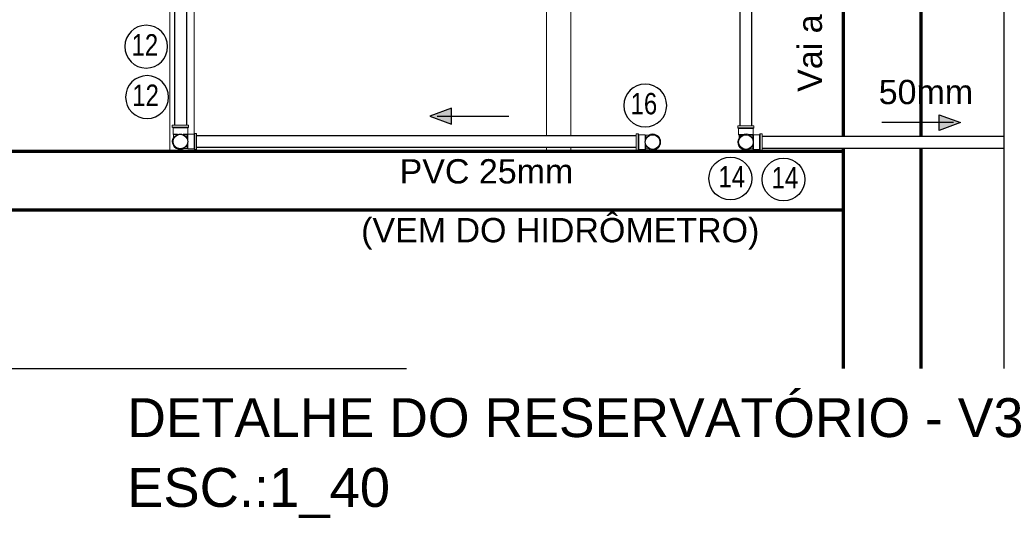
# Model space of a CAD drawing. Header units: millimetres. Extents: x -20654 to 2526, y -8238 to 977.
# Tile 178 of 219: x -10286.46 to -10284.44, y -4098.4 to -4097.38. Entities that reach past the tile are written whole.
import ezdxf

# ---------------------------------------------------------------- set-up
doc = ezdxf.new("R2010")
doc.units = ezdxf.units.MM
doc.linetypes.add('HIDDEN2', pattern=[0.47625, 0.3175, -0.15875])
for name, color, linetype in [('A-FLOR', 252, 'Continuous'), ('A-WALL', 7, 'Continuous'), ('AL-Condutos', 3, 'Continuous'), ('P-PIPE', 7, 'Continuous'), ('P-PIPE-IDEN', 7, 'Continuous'), ('TEXTO', 251, 'Continuous'), ('TQ-Conexões', 7, 'Continuous')]:
    doc.layers.add(name, color=color, linetype=linetype)
doc.layers.add('S-TMPS', color=7, linetype='Continuous', lineweight=9)
doc.styles.add('Arial', font='arial.ttf', dxfattribs={"height": 100})
doc.styles.add('Arial_6', font='arial.ttf', dxfattribs={"width": 0.8, "height": 0.04})
doc.styles.add('Arial_7', font='arial.ttf', dxfattribs={"height": 0.05})

# ---------------------------------------------------------------- blocks, each defined once
blk = doc.blocks.new('Joelho 45_90 - Agua Fria_Soldavel - MEP - Tigre - Standard-V13-Elevation 0 - a')
at = {"layer": 'P-PIPE', "lineweight": 18}
for p, q in [((-2.1331, 4.9389), (-2.1331, 4.9349)), ((-2.1331, 4.9389), (-2.1166, 4.9389)), ((-2.1166, 4.9389), (-2.1001, 4.9389)), ((-2.1001, 4.9349), (-2.1001, 4.9389)), ((-2.1331, 4.9349), (-2.1317, 4.9335)), ((-2.1328, 4.9349), (-2.1166, 4.9349)), ((-2.1317, 4.9335), (-2.1317, 4.9208)), ((-2.1317, 4.9208), (-2.1306, 4.9197)), ((-2.1317, 4.9208), (-2.1166, 4.9208)), ((-2.1166, 4.9208), (-2.1317, 4.9208)), ((-2.1315, 4.9335), (-2.1166, 4.9335)), ((-2.1214, 4.9197), (-2.1306, 4.9197)), ((-2.1306, 4.9197), (-2.1214, 4.9197)), ((-2.1166, 4.9349), (-2.1003, 4.9349)), ((-2.1166, 4.9335), (-2.1017, 4.9335)), ((-2.1166, 4.9208), (-2.1015, 4.9208)), ((-2.1015, 4.9208), (-2.1166, 4.9208)), ((-2.1025, 4.9197), (-2.1117, 4.9197)), ((-2.1117, 4.9197), (-2.1025, 4.9197)), ((-2.1025, 4.9197), (-2.1015, 4.9208)), ((-2.1015, 4.9335), (-2.1001, 4.9349)), ((-2.1015, 4.9208), (-2.1015, 4.9335))]:
    blk.add_line(p, q, dxfattribs=at)
for radius, start, end in [(0.0151, 157.7024, 270), (0.0151, 157.7024, 270), (0.0151, 167.9802, 173.3548), (0.0151, 186.6467, 192.025), (0.0165, 270, 30), (0.0151, 270, 21.7574), (0.0151, 270, 21.7574), (0.0151, 6.6452, 12.0198), (0.0151, 347.975, 353.3533), (0.0151, 227.9784, 233.3543), (0.0151, 246.6462, 252.0233), (0.0151, 287.9767, 293.3538), (0.0151, 306.6457, 312.0216)]:
    blk.add_arc((-2.1166, 4.9054), radius, start, end, dxfattribs=at)
blk = doc.blocks.new('Identificador_Conexao - Identificador-1334731-8 DETALHE SANITÁRIO B')
at = {"layer": 'P-PIPE-IDEN'}
blk.add_circle((0, 0), 0.002, dxfattribs=at)
blk = doc.blocks.new('Anotacao_Tubo água - 02 FLUXO DIREITA-2194581-VISTA B - SEM ESCALA')
at = {"layer": 'P-PIPE-IDEN'}
blk.add_hatch(color=256, dxfattribs=at).paths.add_polyline_path([(-1.6269, 5.307), (-1.6592, 5.307), (-1.643, 5.3514)])
for p, q in [((-1.643, 5.3514), (-1.6592, 5.307)), ((-1.6269, 5.307), (-1.643, 5.3514)), ((-1.643, 5.3364), (-1.643, 5.1894)), ((-1.6592, 5.307), (-1.6269, 5.307))]:
    blk.add_line(p, q, dxfattribs=at)

msp = doc.modelspace()

# ---------------------------------------------------------------- linework, layer by layer
at = {"ltscale": 2}
for centre in [(-10286.132, -4097.6316), (-10285.1612, -4097.6326), (-10284.9694, -4097.6326)]:
    msp.add_circle(centre, 0.0151, dxfattribs=at)
at = {"layer": 'A-FLOR', "lineweight": 70}
for p, q in [((-10284.7695, -4097.6518), (-10287.4895, -4097.6518)), ((-10287.177, -4097.7718), (-10284.7695, -4097.7718))]:
    msp.add_line(p, q, dxfattribs=at)
at = {"layer": 'A-WALL', "lineweight": 70}
for p, q in [((-10284.7695, -4095.0518), (-10284.7695, -4097.6209)), ((-10284.6095, -4097.6209), (-10284.6095, -4095.0518)), ((-10284.7695, -4097.6459), (-10284.7695, -4098.0984)), ((-10284.6095, -4097.6518), (-10284.6095, -4097.6459)), ((-10284.6095, -4098.0984), (-10284.6095, -4097.6459))]:
    msp.add_line(p, q, dxfattribs=at)
at = {"layer": 'AL-Condutos'}
for p, q in [((-10286.1438, -4095.9721), (-10286.1438, -4097.5981)), ((-10286.1188, -4097.5981), (-10286.1188, -4095.9721)), ((-10286.0985, -4097.6191), (-10285.1947, -4097.6191)), ((-10286.0985, -4097.6191), (-10285.1947, -4097.6191)), ((-10285.1947, -4097.6441), (-10286.0985, -4097.6441))]:
    msp.add_line(p, q, dxfattribs=at)
at = {"layer": 'P-PIPE', "color": 5, "true_color": 0x0000ff}
for p, q in [((-10284.982, -4096.6843), (-10284.982, -4097.5991)), ((-10284.957, -4097.5991), (-10284.957, -4096.6843)), ((-10284.9359, -4097.6209), (-10284.4383, -4097.6209)), ((-10284.9359, -4097.6209), (-10284.4383, -4097.6209)), ((-10284.4383, -4097.6459), (-10284.9359, -4097.6459))]:
    msp.add_line(p, q, dxfattribs=at)
at = {"layer": 'P-PIPE', "lineweight": 18}
for p, q in [((-10286.1155, -4097.5981), (-10286.1485, -4097.5981)), ((-10286.1155, -4097.5981), (-10286.1485, -4097.5981)), ((-10286.1485, -4097.5981), (-10286.1485, -4097.6021)), ((-10286.1485, -4097.5981), (-10286.132, -4097.5981)), ((-10286.1485, -4097.5981), (-10286.1485, -4097.6021)), ((-10286.1485, -4097.5981), (-10286.132, -4097.5981)), ((-10286.1485, -4097.6021), (-10286.1471, -4097.6035)), ((-10286.1485, -4097.6021), (-10286.1471, -4097.6035)), ((-10286.1483, -4097.6021), (-10286.132, -4097.6021)), ((-10286.1483, -4097.6021), (-10286.132, -4097.6021)), ((-10286.1471, -4097.6035), (-10286.1471, -4097.6162)), ((-10286.1471, -4097.6035), (-10286.1471, -4097.6162)), ((-10286.1469, -4097.6035), (-10286.132, -4097.6035)), ((-10286.1469, -4097.6035), (-10286.132, -4097.6035)), ((-10286.132, -4097.5981), (-10286.1155, -4097.5981)), ((-10286.132, -4097.5981), (-10286.1155, -4097.5981)), ((-10286.132, -4097.6021), (-10286.1158, -4097.6021)), ((-10286.132, -4097.6021), (-10286.1158, -4097.6021)), ((-10286.132, -4097.6035), (-10286.1171, -4097.6035)), ((-10286.132, -4097.6035), (-10286.1171, -4097.6035)), ((-10286.1169, -4097.6035), (-10286.1155, -4097.6021)), ((-10286.1169, -4097.6035), (-10286.1155, -4097.6021)), ((-10286.1169, -4097.6162), (-10286.1169, -4097.6035)), ((-10286.1169, -4097.6162), (-10286.1169, -4097.6035)), ((-10286.1155, -4097.6021), (-10286.1155, -4097.5981)), ((-10286.1155, -4097.6021), (-10286.1155, -4097.5981)), ((-10284.9859, -4097.5991), (-10284.9859, -4097.6031)), ((-10284.9859, -4097.5991), (-10284.9694, -4097.5991)), ((-10284.9859, -4097.5991), (-10284.9859, -4097.6031)), ((-10284.9859, -4097.5991), (-10284.9694, -4097.5991)), ((-10284.9859, -4097.6031), (-10284.9845, -4097.6045)), ((-10284.9859, -4097.6031), (-10284.9845, -4097.6045)), ((-10284.9856, -4097.6031), (-10284.9694, -4097.6031)), ((-10284.9856, -4097.6031), (-10284.9694, -4097.6031)), ((-10284.9845, -4097.6045), (-10284.9845, -4097.6172)), ((-10284.9845, -4097.6045), (-10284.9845, -4097.6172)), ((-10284.9842, -4097.6045), (-10284.9694, -4097.6045)), ((-10284.9842, -4097.6045), (-10284.9694, -4097.6045)), ((-10284.9694, -4097.5991), (-10284.9529, -4097.5991)), ((-10284.9694, -4097.5991), (-10284.9529, -4097.5991)), ((-10284.9694, -4097.6031), (-10284.9531, -4097.6031)), ((-10284.9694, -4097.6031), (-10284.9531, -4097.6031)), ((-10284.9694, -4097.6045), (-10284.9545, -4097.6045)), ((-10284.9694, -4097.6045), (-10284.9545, -4097.6045)), ((-10284.9543, -4097.6045), (-10284.9529, -4097.6031)), ((-10284.9543, -4097.6045), (-10284.9529, -4097.6031)), ((-10284.9543, -4097.6172), (-10284.9543, -4097.6045)), ((-10284.9543, -4097.6172), (-10284.9543, -4097.6045)), ((-10284.9529, -4097.6031), (-10284.9529, -4097.5991)), ((-10284.9529, -4097.6031), (-10284.9529, -4097.5991)), ((-10286.1471, -4097.6162), (-10286.146, -4097.6173)), ((-10286.1471, -4097.6162), (-10286.1379, -4097.6162)), ((-10286.1379, -4097.6162), (-10286.1471, -4097.6162)), ((-10286.1471, -4097.6162), (-10286.146, -4097.6173)), ((-10286.1471, -4097.6162), (-10286.1379, -4097.6162)), ((-10286.1379, -4097.6162), (-10286.1471, -4097.6162)), ((-10286.1402, -4097.6173), (-10286.146, -4097.6173)), ((-10286.146, -4097.6173), (-10286.1402, -4097.6173)), ((-10286.1402, -4097.6173), (-10286.146, -4097.6173)), ((-10286.146, -4097.6173), (-10286.1402, -4097.6173)), ((-10286.118, -4097.6173), (-10286.1272, -4097.6173)), ((-10286.1272, -4097.6173), (-10286.118, -4097.6173)), ((-10286.118, -4097.6173), (-10286.1272, -4097.6173)), ((-10286.1272, -4097.6173), (-10286.118, -4097.6173)), ((-10286.1261, -4097.6162), (-10286.1169, -4097.6162)), ((-10286.1169, -4097.6162), (-10286.1261, -4097.6162)), ((-10286.1261, -4097.6162), (-10286.1169, -4097.6162)), ((-10286.1169, -4097.6162), (-10286.1261, -4097.6162)), ((-10286.118, -4097.6173), (-10286.1169, -4097.6162)), ((-10286.118, -4097.6173), (-10286.1169, -4097.6162)), ((-10286.1169, -4097.6162), (-10286.118, -4097.6173)), ((-10286.1166, -4097.6165), (-10286.1177, -4097.6175)), ((-10286.1177, -4097.6267), (-10286.1177, -4097.6175)), ((-10286.1177, -4097.6175), (-10286.1177, -4097.6267)), ((-10286.1166, -4097.6165), (-10286.1166, -4097.6316)), ((-10286.1166, -4097.6316), (-10286.1166, -4097.6165)), ((-10286.1025, -4097.6151), (-10286.1039, -4097.6165)), ((-10286.1039, -4097.6167), (-10286.1039, -4097.6316)), ((-10286.1025, -4097.6153), (-10286.1025, -4097.6316)), ((-10286.0985, -4097.6151), (-10286.0985, -4097.6316)), ((-10285.1947, -4097.6161), (-10285.1947, -4097.6326)), ((-10285.1907, -4097.6161), (-10285.1893, -4097.6175)), ((-10285.1907, -4097.6163), (-10285.1907, -4097.6326)), ((-10285.1893, -4097.6177), (-10285.1893, -4097.6326)), ((-10285.1766, -4097.6175), (-10285.1755, -4097.6186)), ((-10285.1766, -4097.6175), (-10285.1766, -4097.6326)), ((-10285.1766, -4097.6326), (-10285.1766, -4097.6175)), ((-10285.1755, -4097.6277), (-10285.1755, -4097.6186)), ((-10285.1755, -4097.6186), (-10285.1755, -4097.6277)), ((-10284.9845, -4097.6172), (-10284.9834, -4097.6183)), ((-10284.9845, -4097.6172), (-10284.9753, -4097.6172)), ((-10284.9753, -4097.6172), (-10284.9845, -4097.6172)), ((-10284.9845, -4097.6172), (-10284.9834, -4097.6183)), ((-10284.9845, -4097.6172), (-10284.9753, -4097.6172)), ((-10284.9753, -4097.6172), (-10284.9845, -4097.6172)), ((-10284.9834, -4097.6183), (-10284.9776, -4097.6183)), ((-10284.9834, -4097.6183), (-10284.9776, -4097.6183)), ((-10284.9776, -4097.6183), (-10284.9834, -4097.6183)), ((-10284.9776, -4097.6183), (-10284.9834, -4097.6183)), ((-10284.9553, -4097.6183), (-10284.9645, -4097.6183)), ((-10284.9645, -4097.6183), (-10284.9553, -4097.6183)), ((-10284.9553, -4097.6183), (-10284.9645, -4097.6183)), ((-10284.9645, -4097.6183), (-10284.9553, -4097.6183)), ((-10284.9634, -4097.6172), (-10284.9543, -4097.6172)), ((-10284.9543, -4097.6172), (-10284.9634, -4097.6172)), ((-10284.9634, -4097.6172), (-10284.9543, -4097.6172)), ((-10284.9543, -4097.6172), (-10284.9634, -4097.6172)), ((-10284.9553, -4097.6183), (-10284.9543, -4097.6172)), ((-10284.9553, -4097.6183), (-10284.9543, -4097.6172)), ((-10284.954, -4097.6175), (-10284.9551, -4097.6186)), ((-10284.9551, -4097.6277), (-10284.9551, -4097.6186)), ((-10284.9551, -4097.6186), (-10284.9551, -4097.6277)), ((-10284.954, -4097.6175), (-10284.954, -4097.6326)), ((-10284.954, -4097.6326), (-10284.954, -4097.6175)), ((-10284.9399, -4097.6161), (-10284.9413, -4097.6175)), ((-10284.9413, -4097.6177), (-10284.9413, -4097.6326)), ((-10284.9399, -4097.6163), (-10284.9399, -4097.6326)), ((-10284.9359, -4097.6161), (-10284.9359, -4097.6326)), ((-10286.1177, -4097.6456), (-10286.1177, -4097.6364)), ((-10286.1177, -4097.6364), (-10286.1177, -4097.6456)), ((-10286.1177, -4097.6456), (-10286.1166, -4097.6467)), ((-10286.1166, -4097.6316), (-10286.1166, -4097.6467)), ((-10286.1166, -4097.6467), (-10286.1166, -4097.6316)), ((-10286.1166, -4097.6467), (-10286.1039, -4097.6467)), ((-10286.1039, -4097.6316), (-10286.1039, -4097.6465)), ((-10286.1039, -4097.6467), (-10286.1025, -4097.6481)), ((-10286.1025, -4097.6316), (-10286.1025, -4097.6478)), ((-10286.1025, -4097.6481), (-10286.0985, -4097.6481)), ((-10286.0985, -4097.6316), (-10286.0985, -4097.6481)), ((-10285.1947, -4097.6482), (-10285.1947, -4097.6317)), ((-10285.1947, -4097.6482), (-10285.1947, -4097.6317)), ((-10285.1947, -4097.6326), (-10285.1947, -4097.6491)), ((-10285.1907, -4097.6491), (-10285.1947, -4097.6491)), ((-10285.1907, -4097.6326), (-10285.1907, -4097.6488)), ((-10285.1893, -4097.6477), (-10285.1907, -4097.6491)), ((-10285.1893, -4097.6326), (-10285.1893, -4097.6475)), ((-10285.1766, -4097.6477), (-10285.1893, -4097.6477)), ((-10285.1766, -4097.6326), (-10285.1766, -4097.6477)), ((-10285.1766, -4097.6477), (-10285.1766, -4097.6326)), ((-10285.1755, -4097.6466), (-10285.1766, -4097.6477)), ((-10285.1755, -4097.6466), (-10285.1755, -4097.6374)), ((-10285.1755, -4097.6374), (-10285.1755, -4097.6466)), ((-10284.9551, -4097.6466), (-10284.9551, -4097.6374)), ((-10284.9551, -4097.6374), (-10284.9551, -4097.6466)), ((-10284.9551, -4097.6466), (-10284.954, -4097.6477)), ((-10284.954, -4097.6326), (-10284.954, -4097.6477)), ((-10284.954, -4097.6477), (-10284.954, -4097.6326)), ((-10284.954, -4097.6477), (-10284.9413, -4097.6477)), ((-10284.9413, -4097.6326), (-10284.9413, -4097.6475)), ((-10284.9413, -4097.6477), (-10284.9399, -4097.6491)), ((-10284.9399, -4097.6326), (-10284.9399, -4097.6488)), ((-10284.9399, -4097.6491), (-10284.9359, -4097.6491)), ((-10284.9359, -4097.6326), (-10284.9359, -4097.6491))]:
    msp.add_line(p, q, dxfattribs=at)
at = {"layer": 'P-PIPE', "lineweight": 18, "flags": 128}
for points in [[(-10286.146, -4097.6173), (-10286.146, -4097.6179), (-10286.146, -4097.6184), (-10286.146, -4097.619), (-10286.146, -4097.6196), (-10286.146, -4097.6201), (-10286.146, -4097.6207), (-10286.146, -4097.6212), (-10286.146, -4097.6218), (-10286.146, -4097.6223), (-10286.146, -4097.6229), (-10286.146, -4097.6229)], [(-10286.146, -4097.6173), (-10286.146, -4097.6179), (-10286.146, -4097.6184), (-10286.146, -4097.619), (-10286.146, -4097.6196), (-10286.146, -4097.6201), (-10286.146, -4097.6207), (-10286.146, -4097.6212), (-10286.146, -4097.6218), (-10286.146, -4097.6223), (-10286.146, -4097.6229), (-10286.146, -4097.6229)], [(-10286.1177, -4097.6175), (-10286.1183, -4097.6175), (-10286.1188, -4097.6175), (-10286.1194, -4097.6175), (-10286.12, -4097.6175), (-10286.1205, -4097.6175), (-10286.1211, -4097.6175), (-10286.1217, -4097.6175), (-10286.1222, -4097.6175), (-10286.1227, -4097.6175), (-10286.1233, -4097.6175), (-10286.1238, -4097.6175), (-10286.1243, -4097.6175), (-10286.1248, -4097.6175), (-10286.1253, -4097.6175), (-10286.1258, -4097.6175), (-10286.1262, -4097.6175), (-10286.1263, -4097.6175)], [(-10286.118, -4097.6173), (-10286.118, -4097.6175)], [(-10286.118, -4097.6173), (-10286.118, -4097.6175)], [(-10285.1755, -4097.6186), (-10285.1749, -4097.6186), (-10285.1744, -4097.6186), (-10285.1738, -4097.6186), (-10285.1732, -4097.6186), (-10285.1727, -4097.6186), (-10285.1721, -4097.6186), (-10285.1716, -4097.6186), (-10285.171, -4097.6186), (-10285.1705, -4097.6186), (-10285.1699, -4097.6186), (-10285.1694, -4097.6186), (-10285.1689, -4097.6186), (-10285.1684, -4097.6186), (-10285.1679, -4097.6186), (-10285.1674, -4097.6186), (-10285.167, -4097.6186), (-10285.1669, -4097.6186)], [(-10284.9834, -4097.6183), (-10284.9834, -4097.6189), (-10284.9834, -4097.6194), (-10284.9834, -4097.62), (-10284.9834, -4097.6206), (-10284.9834, -4097.6211), (-10284.9834, -4097.6217), (-10284.9834, -4097.6223), (-10284.9834, -4097.6228), (-10284.9834, -4097.6233), (-10284.9834, -4097.6239), (-10284.9834, -4097.6239)], [(-10284.9834, -4097.6183), (-10284.9834, -4097.6189), (-10284.9834, -4097.6194), (-10284.9834, -4097.62), (-10284.9834, -4097.6206), (-10284.9834, -4097.6211), (-10284.9834, -4097.6217), (-10284.9834, -4097.6223), (-10284.9834, -4097.6228), (-10284.9834, -4097.6233), (-10284.9834, -4097.6239), (-10284.9834, -4097.6239)], [(-10284.9551, -4097.6186), (-10284.9556, -4097.6186), (-10284.9562, -4097.6186), (-10284.9568, -4097.6186), (-10284.9573, -4097.6186), (-10284.9579, -4097.6186), (-10284.9585, -4097.6186), (-10284.959, -4097.6186), (-10284.9596, -4097.6186), (-10284.9601, -4097.6186), (-10284.9606, -4097.6186), (-10284.9612, -4097.6186), (-10284.9617, -4097.6186), (-10284.9622, -4097.6186), (-10284.9627, -4097.6186), (-10284.9631, -4097.6186), (-10284.9636, -4097.6186), (-10284.9636, -4097.6186)], [(-10286.1264, -4097.6456), (-10286.1264, -4097.6456), (-10286.1259, -4097.6456), (-10286.1254, -4097.6456), (-10286.1249, -4097.6456), (-10286.1244, -4097.6456), (-10286.1239, -4097.6456), (-10286.1234, -4097.6456), (-10286.1229, -4097.6456), (-10286.1223, -4097.6456), (-10286.1218, -4097.6456), (-10286.1212, -4097.6456), (-10286.1207, -4097.6456), (-10286.1201, -4097.6456), (-10286.1196, -4097.6456), (-10286.119, -4097.6456), (-10286.1184, -4097.6456), (-10286.1179, -4097.6456), (-10286.1177, -4097.6456)], [(-10285.1668, -4097.6466), (-10285.1669, -4097.6466), (-10285.1673, -4097.6466), (-10285.1678, -4097.6466), (-10285.1683, -4097.6466), (-10285.1688, -4097.6466), (-10285.1693, -4097.6466), (-10285.1698, -4097.6466), (-10285.1703, -4097.6466), (-10285.1709, -4097.6466), (-10285.1714, -4097.6466), (-10285.172, -4097.6466), (-10285.1725, -4097.6466), (-10285.1731, -4097.6466), (-10285.1737, -4097.6466), (-10285.1742, -4097.6466), (-10285.1748, -4097.6466), (-10285.1754, -4097.6466), (-10285.1755, -4097.6466)], [(-10284.9638, -4097.6466), (-10284.9637, -4097.6466), (-10284.9633, -4097.6466), (-10284.9628, -4097.6466), (-10284.9623, -4097.6466), (-10284.9618, -4097.6466), (-10284.9613, -4097.6466), (-10284.9608, -4097.6466), (-10284.9602, -4097.6466), (-10284.9597, -4097.6466), (-10284.9592, -4097.6466), (-10284.9586, -4097.6466), (-10284.9581, -4097.6466), (-10284.9575, -4097.6466), (-10284.9569, -4097.6466), (-10284.9564, -4097.6466), (-10284.9558, -4097.6466), (-10284.9552, -4097.6466), (-10284.9551, -4097.6466)]]:
    msp.add_lwpolyline(points, dxfattribs=at)
at = {"layer": 'P-PIPE', "lineweight": 18}
for centre, radius, start, end in [((-10286.132, -4097.6316), 0.0165, 148.2207, 270), ((-10286.132, -4097.6316), 0.0165, 148.2207, 270), ((-10286.132, -4097.6316), 0.0151, 67.7024, 180), ((-10286.132, -4097.6316), 0.0151, 67.7024, 180), ((-10286.132, -4097.6316), 0.0151, 157.7024, 270), ((-10286.132, -4097.6316), 0.0151, 157.7024, 270), ((-10286.132, -4097.6316), 0.0151, 157.7024, 270), ((-10286.132, -4097.6316), 0.0151, 157.7024, 270), ((-10286.132, -4097.6316), 0.0151, 167.9802, 173.3548), ((-10286.132, -4097.6316), 0.0151, 167.9802, 173.3548), ((-10286.132, -4097.6316), 0.0151, 156.6462, 162.0233), ((-10286.132, -4097.6316), 0.0151, 137.9784, 143.3543), ((-10286.132, -4097.6316), 0.0151, 96.6467, 102.025), ((-10286.132, -4097.6316), 0.0151, 77.9802, 83.3548), ((-10285.1612, -4097.6326), 0.0165, 0, 121.7793), ((-10285.1612, -4097.6326), 0.0151, 0, 112.2976), ((-10285.1612, -4097.6326), 0.0151, 0, 112.2976), ((-10285.1612, -4097.6326), 0.0151, 96.6452, 102.0198), ((-10285.1612, -4097.6326), 0.0165, 270, 31.7793), ((-10285.1612, -4097.6326), 0.0165, 270, 31.7793), ((-10285.1612, -4097.6326), 0.0151, 270, 22.2976), ((-10285.1612, -4097.6326), 0.0151, 270, 22.2976), ((-10285.1612, -4097.6326), 0.0151, 270, 22.2976), ((-10285.1612, -4097.6326), 0.0151, 270, 22.2976), ((-10285.1612, -4097.6326), 0.0151, 77.975, 83.3533), ((-10284.9694, -4097.6326), 0.0165, 58.2207, 180), ((-10284.9694, -4097.6326), 0.0165, 148.2207, 270), ((-10284.9694, -4097.6326), 0.0165, 148.2207, 270), ((-10284.9694, -4097.6326), 0.0151, 67.7024, 180), ((-10284.9694, -4097.6326), 0.0151, 67.7024, 180), ((-10284.9694, -4097.6326), 0.0151, 157.7024, 270), ((-10284.9694, -4097.6326), 0.0151, 157.7024, 270), ((-10284.9694, -4097.6326), 0.0151, 157.7024, 270), ((-10284.9694, -4097.6326), 0.0151, 157.7024, 270), ((-10284.9694, -4097.6326), 0.0151, 156.6462, 162.0233), ((-10284.9694, -4097.6326), 0.0151, 137.9784, 143.3543), ((-10284.9694, -4097.6326), 0.0151, 96.6467, 102.025), ((-10284.9694, -4097.6326), 0.0151, 77.9802, 83.3548), ((-10286.132, -4097.6316), 0.0165, 180, 301.6893), ((-10286.132, -4097.6316), 0.0151, 180, 291.7574), ((-10286.132, -4097.6316), 0.0151, 180, 291.7574), ((-10286.132, -4097.6316), 0.0151, 186.6467, 192.025), ((-10286.132, -4097.6316), 0.0151, 186.6467, 192.025), ((-10286.132, -4097.6316), 0.0151, 197.9767, 203.3538), ((-10286.132, -4097.6316), 0.0151, 216.6457, 222.0216), ((-10286.132, -4097.6316), 0.0151, 227.9784, 233.3543), ((-10286.132, -4097.6316), 0.0151, 227.9784, 233.3543), ((-10286.132, -4097.6316), 0.0151, 246.6462, 252.0233), ((-10286.132, -4097.6316), 0.0151, 246.6462, 252.0233), ((-10286.132, -4097.6316), 0.0151, 257.975, 263.3533), ((-10286.132, -4097.6316), 0.0151, 270, 341.266), ((-10286.132, -4097.6316), 0.0151, 270, 341.266), ((-10286.132, -4097.6316), 0.0151, 276.6452, 282.0198), ((-10286.132, -4097.6316), 0.0151, 287.9767, 293.3538), ((-10286.132, -4097.6316), 0.0151, 287.9767, 293.3538), ((-10286.132, -4097.6316), 0.0151, 306.6457, 312.0216), ((-10286.132, -4097.6316), 0.0151, 306.6457, 312.0216), ((-10285.1612, -4097.6326), 0.0151, 198.734, 270), ((-10285.1612, -4097.6326), 0.0151, 198.734, 270), ((-10285.1612, -4097.6326), 0.0151, 227.9784, 233.3543), ((-10285.1612, -4097.6326), 0.0151, 227.9784, 233.3543), ((-10285.1612, -4097.6326), 0.0165, 238.3107, 0), ((-10285.1612, -4097.6326), 0.0151, 246.6462, 252.0233), ((-10285.1612, -4097.6326), 0.0151, 246.6462, 252.0233), ((-10285.1612, -4097.6326), 0.0151, 248.2426, 0), ((-10285.1612, -4097.6326), 0.0151, 248.2426, 0), ((-10285.1612, -4097.6326), 0.0151, 257.9802, 263.3548), ((-10285.1612, -4097.6326), 0.0151, 276.6467, 282.025), ((-10285.1612, -4097.6326), 0.0151, 287.9767, 293.3538), ((-10285.1612, -4097.6326), 0.0151, 287.9767, 293.3538), ((-10285.1612, -4097.6326), 0.0151, 336.6462, 342.0233), ((-10285.1612, -4097.6326), 0.0151, 347.975, 353.3533), ((-10285.1612, -4097.6326), 0.0151, 347.975, 353.3533), ((-10284.9694, -4097.6326), 0.0165, 180, 301.6893), ((-10284.9694, -4097.6326), 0.0151, 180, 291.7574), ((-10284.9694, -4097.6326), 0.0151, 180, 291.7574), ((-10284.9694, -4097.6326), 0.0151, 167.9802, 173.3548), ((-10284.9694, -4097.6326), 0.0151, 167.9802, 173.3548), ((-10284.9694, -4097.6326), 0.0151, 186.6467, 192.025), ((-10284.9694, -4097.6326), 0.0151, 186.6467, 192.025), ((-10284.9694, -4097.6326), 0.0151, 197.9767, 203.3538), ((-10284.9694, -4097.6326), 0.0151, 216.6457, 222.0216), ((-10284.9694, -4097.6326), 0.0151, 227.9784, 233.3543), ((-10284.9694, -4097.6326), 0.0151, 227.9784, 233.3543), ((-10284.9694, -4097.6326), 0.0151, 246.6462, 252.0233), ((-10284.9694, -4097.6326), 0.0151, 246.6462, 252.0233), ((-10284.9694, -4097.6326), 0.0151, 257.975, 263.3533), ((-10284.9694, -4097.6326), 0.0151, 270, 341.266), ((-10284.9694, -4097.6326), 0.0151, 270, 341.266), ((-10284.9694, -4097.6326), 0.0151, 276.6452, 282.0198), ((-10284.9694, -4097.6326), 0.0151, 287.9767, 293.3538), ((-10284.9694, -4097.6326), 0.0151, 287.9767, 293.3538), ((-10284.9694, -4097.6326), 0.0151, 306.6457, 312.0216), ((-10284.9694, -4097.6326), 0.0151, 306.6457, 312.0216)]:
    msp.add_arc(centre, radius, start, end, dxfattribs=at)
at = {"layer": 'S-TMPS'}
for p, q in [((-10286.1535, -4097.6518), (-10286.1535, -4096.9018)), ((-10286.1035, -4097.616), (-10286.1035, -4096.9018)), ((-10285.3795, -4097.6191), (-10285.3795, -4096.9018)), ((-10285.3295, -4097.6191), (-10285.3295, -4096.9018)), ((-10285.3795, -4097.6518), (-10285.3795, -4097.6441)), ((-10285.3295, -4097.6518), (-10285.3295, -4097.6441))]:
    msp.add_line(p, q, dxfattribs=at)
at = {"layer": 'TQ-Conexões', "color": 244, "linetype": 'HIDDEN2', "ltscale": 8, "true_color": 0x991b1e}
msp.add_lwpolyline([(-10284.4383, -4094.7012), (-10288.2071, -4094.7012), (-10288.2071, -4098.0984), (-10284.4383, -4098.0984)], close=True, dxfattribs=at)

# ---------------------------------------------------------------- block references
at = {"layer": 'P-PIPE', "rotation": 270}
for p in [(-10291.0374, -4099.7482), (-10289.8748, -4099.7492)]:
    msp.add_blockref('Joelho 45_90 - Agua Fria_Soldavel - MEP - Tigre - Standard-V13-Elevation 0 - a', p, dxfattribs=at)
at = {"layer": 'P-PIPE', "xscale": -1, "rotation": 90}
msp.add_blockref('Joelho 45_90 - Agua Fria_Soldavel - MEP - Tigre - Standard-V13-Elevation 0 - a', (-10280.2558, -4099.7492), dxfattribs=at)
at = {"layer": 'P-PIPE-IDEN', "yscale": 21.99999999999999, "zscale": 21.99999999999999}
for p, xscale in [((-10286.2021, -4097.4364), -21.99999999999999), ((-10286.2005, -4097.5401), -21.99999999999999), ((-10285.1763, -4097.5573), -21.99999999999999), ((-10285.0014, -4097.7078), 21.99999999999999), ((-10284.8921, -4097.7097), 21.99999999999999)]:
    msp.add_blockref('Identificador_Conexao - Identificador-1334731-8 DETALHE SANITÁRIO B', p, dxfattribs=dict(at, xscale=xscale))
at = {"layer": 'P-PIPE-IDEN', "rotation": 90.00000000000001}
msp.add_blockref('Anotacao_Tubo água - 02 FLUXO DIREITA-2194581-VISTA B - SEM ESCALA', (-10280.2677, -4095.9364), dxfattribs=at)
at = {"layer": 'P-PIPE-IDEN', "xscale": -1, "rotation": 270}
msp.add_blockref('Anotacao_Tubo água - 02 FLUXO DIREITA-2194581-VISTA B - SEM ESCALA', (-10289.8794, -4095.9497), dxfattribs=at)

# ---------------------------------------------------------------- texts
at = {"layer": 'P-PIPE-IDEN', "insert": (-10284.8038, -4097.5294), "char_height": 0.05, "width": 1.454633, "attachment_point": 7, "rotation": 90, "style": 'Arial_7'}
msp.add_mtext('Vai a Cozinha e AS - AF 1,  AF2,  AF3 e AF4', dxfattribs=at)
at = {"layer": 'P-PIPE-IDEN'}
for s, insert, char_height, width, attachment_point, style in [('12', (-10286.1776, -4097.4107), 0.044, 0.067727, 3, 'Arial_6'), ('\\pt0.15;50mm', (-10284.5024, -4097.5047), 0.05, 0.211645, 3, 'Arial_7'), ('12', (-10286.1761, -4097.5144), 0.044, 0.067727, 3, 'Arial_6'), ('16', (-10285.1518, -4097.5316), 0.044, 0.067727, 3, 'Arial_6'), ('PVC 25mm', (-10285.6813, -4097.6679), 0.05, 0.600974, 1, 'Arial_7'), ('14', (-10285.0259, -4097.6821), 0.044, 0.067727, 1, 'Arial_6'), ('14', (-10284.9166, -4097.684), 0.044, 0.067727, 1, 'Arial_6'), ('(VEM DO HIDRÔMETRO)', (-10285.7604, -4097.7889), 0.05, 1.037292, 1, 'Arial_7')]:
    msp.add_mtext(s, dxfattribs=dict(at, insert=insert, char_height=char_height, width=width, attachment_point=attachment_point, style=style))
at = {"layer": 'TEXTO', "style": 'Arial'}
for s, p in [('DETALHE DO RESERVATÓRIO - V3 ', (-10286.2414, -4098.2396)), ('ESC.:1_40', (-10286.2414, -4098.3832))]:
    msp.add_text(s, height=0.08, dxfattribs=at).set_placement(p)

doc.saveas('drawing.dxf')
